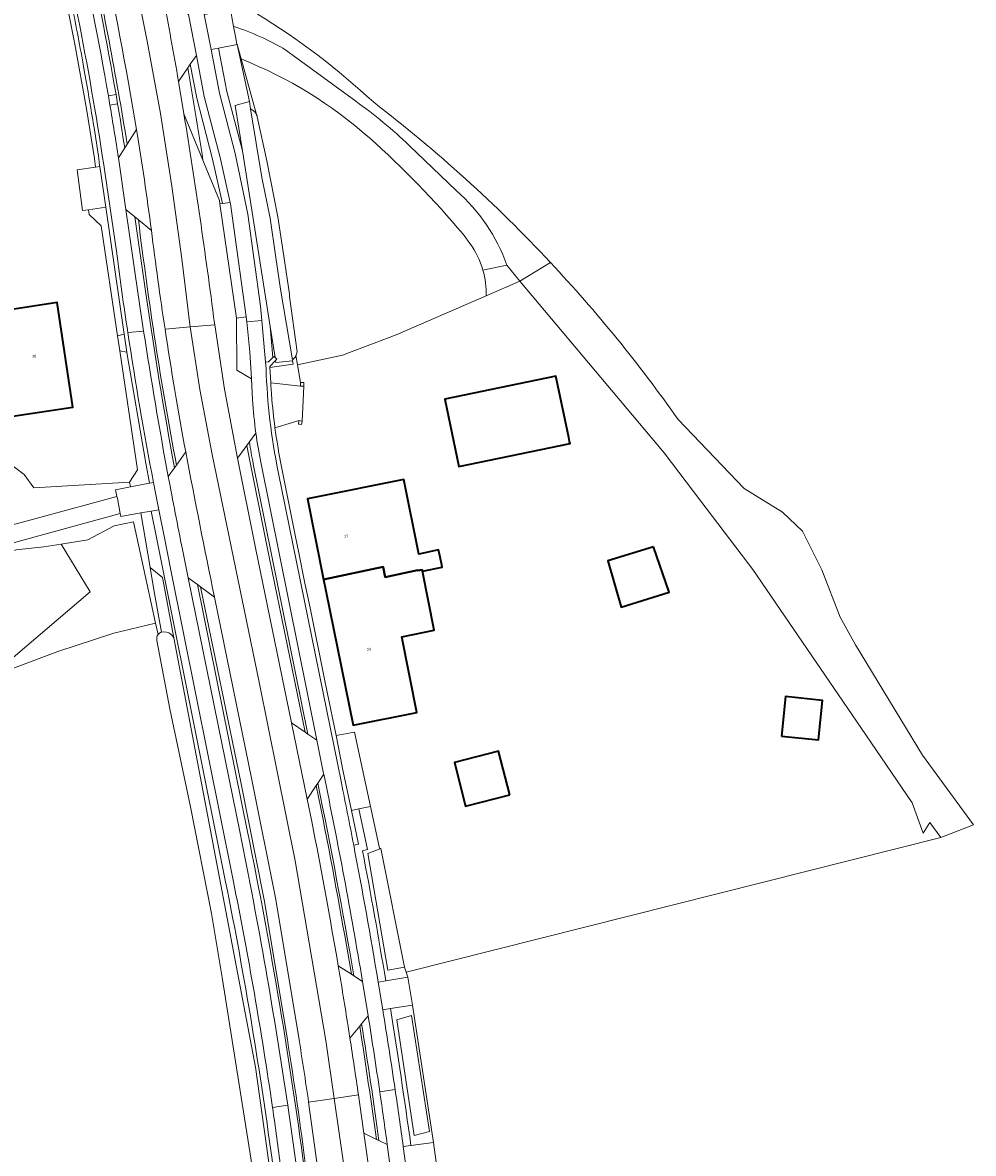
# Model space of a CAD drawing. Header units: metres. Extents: x 201541 to 204988, y 387833 to 394342.
# Tile 108 of 214: x 203821 to 203944, y 390535 to 390683. Entities that reach past the tile are written whole.
import ezdxf
from ezdxf.enums import TextEntityAlignment as Align

# ---------------------------------------------------------------- set-up
doc = ezdxf.new("R2010")
doc.units = ezdxf.units.M
for name, color, linetype, lineweight in [('B-WE-GR-BOUWLAND-GV', 80, 'Continuous', 13), ('B-WE-GR-GROENVOORZIENING-GV', 80, 'Continuous', 18), ('B-WE-GR-HOUTWAL-GV', 40, 'Continuous', 13), ('B-WE-IE-TERREINAFSCHEIDING_KUNSTMATIG_HEKWERK-G', 20, 'IE-TERREINAFSCHEIDING-KUNSTMATIG', 18), ('B-WE-IE-TERREINAFSCHEIDING_KUNSTMATIG_MUUR-G', 90, 'IE-TERREINAFSCHEIDING-KUNSTMATIG-DICHT', 18), ('B-WE-IE-TERREINAFSCHEIDING_KUNSTMATIG_MUUR-GV', 90, 'Continuous', 18), ('B-WE-OG-BEBOUWING-GV', 7, 'Continuous', 35), ('B-WE-OG-BEBOUWING-T18', 10, 'Continuous', 18), ('B-WE-OG-TERREIN_CULTUURSCHEIDING-GV', 7, 'Continuous', 18), ('B-WE-OG-TERREIN_ERF-GV', 7, 'Continuous', 18), ('B-WE-OG-WATER_GREPPEL-GV', 160, 'Continuous', 18), ('B-WE-OG-WATER_SLOOT-GV', 120, 'Continuous', 18), ('B-WE-OG-WEG-GV', 7, 'Continuous', 18), ('B-WE-VH-ONVERHARD-GV', 252, 'Continuous', 18), ('B-WE-VH-VERHARDING_ASFALT-GV', 252, 'Continuous', 18), ('B-WE-VH-VERHARDING_BETON-GV', 252, 'Continuous', 18), ('B-WE-VH-VERHARDING_BETONSTRAATSTEEN-GV', 252, 'Continuous', 18), ('B-WE-VH-VERHARDING_HALFVERHARDING-GV', 252, 'Continuous', 18), ('B-WE-VH-VERHARDING_HALFVERHARDING_GRIND-GV', 252, 'Continuous', 18), ('B-WE-VH-VERHARDING_OPEN-GV', 252, 'Continuous', 18), ('B-WE-VH-VERHARDING_TEGEL-GV', 252, 'Continuous', 18)]:
    doc.layers.add(name, color=color, linetype=linetype, lineweight=lineweight)
doc.styles.add('NLCS-ISO-M200-T18', font='NLCS-ISO.ttf', dxfattribs={"height": 0.36})
doc.linetypes.add('IE-TERREINAFSCHEIDING-KUNSTMATIG', pattern='A,4,[82,NLCS.SHX,S=0.75,R=90,X=0,Y=0],4,-2', length=10)
doc.linetypes.add('IE-TERREINAFSCHEIDING-KUNSTMATIG-DICHT', pattern='A,8,-1,[82,NLCS.SHX,S=0.75,R=90,X=0,Y=0],-1', length=10)

msp = doc.modelspace()

# ---------------------------------------------------------------- linework, layer by layer
at = {"layer": 'B-WE-GR-BOUWLAND-GV'}
for points in [[(203851.188, 390683.649, -0.0499533), (203866.31, 390672.156)], [(203866.31, 390672.156, -0.041216), (203889.318, 390651.315)], [(203889.318, 390651.315, -0.0349969), (203905.94, 390630.862)], [(203838.096, 390602.093, -0.2317881), (203838.241, 390602.871)]]:
    msp.add_lwpolyline(points, format="xyb", dxfattribs=at)
for points in [[(203905.94, 390630.862), (203914.549, 390621.904), (203919.508, 390618.784), (203922.141, 390616.337), (203924.662, 390611.294), (203927.05, 390605.115), (203929.014, 390601.55), (203937.761, 390587.176), (203944.378, 390578.092), (203940.159, 390576.437), (203870.548, 390558.915), (203870.767, 390558.281), (203871.068, 390556.461), (203871.365, 390554.64), (203874.078, 390536.738), (203874.565, 390533.226)], [(203838.241, 390602.871), (203837.919, 390604.35), (203832.462, 390603.057), (203825.182, 390600.681), (203814.299, 390596.573)], [(203856.469, 390488.578), (203853.541, 390508.939), (203850.377, 390534.424), (203846.577, 390558.226), (203845.186, 390566.554), (203842.451, 390580.455), (203839.791, 390593.205), (203838.096, 390602.093)]]:
    msp.add_lwpolyline(points, dxfattribs=at)
at = {"layer": 'B-WE-GR-GROENVOORZIENING-GV'}
for points in [[(203827.614, 390694.233, -0.0115365), (203831.769, 390672.995)], [(203832.77, 390673.168, 0.0111165), (203828.754, 390693.702)], [(203865.756, 390667.526, 0.0872339), (203849.044, 390677.8)], [(203831.973, 390671.801, -0.0036604), (203833.084, 390664.93)], [(203833.896, 390666.215, 0.0031362), (203832.977, 390671.974)], [(203877.948, 390654.976, 0.037265), (203865.756, 390667.526)], [(203878.836, 390653.766, 0.0314493), (203877.948, 390654.976)], [(203880.535, 390650.312, 0.0917856), (203878.836, 390653.766)], [(203880.963, 390646.948, 0.0773232), (203880.535, 390650.312)], [(203835.658, 390647.115, 0.0018887), (203836.363, 390642.376)], [(203840.38, 390624.567, -0.009673), (203836.648, 390647.258)], [(203836.363, 390642.376, 0.0080707), (203839.575, 390623.425)], [(203851.608, 390625.308, -0.0161148), (203850.971, 390629.101)], [(203850.126, 390627.949, 0.0119794), (203850.628, 390625.111)], [(203838.241, 390602.871, -0.1550218), (203838.684, 390603.19)], [(203859.029, 390583.528, -0.0089734), (203863.721, 390558.428)], [(203864.858, 390557.693, 0.009657), (203859.807, 390584.705)], [(203867.105, 390543.347, 0.0035899), (203865.591, 390553.219)], [(203864.744, 390552.185, -0.0054316), (203866.995, 390536.992)], [(203868.076, 390536.463, 0.0024615), (203867.105, 390543.347)]]:
    msp.add_lwpolyline(points, format="xyb", dxfattribs=at)
for points in [[(203850.284, 390671.297), (203850.357, 390671.266), (203850.487, 390671.194), (203850.609, 390671.11), (203850.723, 390671.014), (203850.826, 390670.908), (203850.918, 390670.792), (203850.999, 390670.667), (203851.046, 390670.574), (203849.044, 390677.8), (203848.517, 390679.702), (203850.126, 390672.243)], [(203847.613, 390659.119), (203846.311, 390664.987), (203844.259, 390672.919), (203843.232, 390678.274), (203842.437, 390677.112), (203843.283, 390672.699), (203845.339, 390664.753), (203846.62, 390658.976)]]:
    msp.add_lwpolyline(points, close=True, dxfattribs=at)
for points in [[(203849.044, 390677.8), (203851.046, 390670.574)], [(203831.769, 390672.995), (203832.77, 390673.168)], [(203832.977, 390671.974), (203831.973, 390671.801)], [(203851.046, 390670.574), (203851.066, 390670.535), (203851.121, 390670.397), (203851.156, 390670.274), (203852.413, 390664.544), (203853.844, 390657.266), (203854.608, 390652.129), (203855.357, 390647.169), (203855.369, 390646.886), (203856.339, 390639.682), (203856.267, 390639.394), (203856.216, 390639.253), (203856.184, 390639.186), (203856.374, 390637.97), (203862.269, 390639.231), (203869.222, 390641.875), (203880.963, 390646.948)], [(203833.084, 390664.93), (203833.896, 390666.215)], [(203836.648, 390647.258), (203835.203, 390657.26), (203834.056, 390658.204), (203835.658, 390647.115)], [(203850.971, 390629.101), (203850.126, 390627.949)], [(203850.628, 390625.111), (203857.736, 390589.907), (203858.919, 390589.098)], [(203858.919, 390589.098), (203851.608, 390625.308)], [(203839.575, 390623.425), (203840.38, 390624.567)], [(203838.684, 390603.19), (203837.695, 390608.705), (203837.209, 390611.594), (203836.013, 390618.696), (203833.4, 390618.256), (203833.326, 390618.633), (203799.28, 390609.289), (203780.016, 390603.766), (203744.159, 390594.689), (203728.326, 390590.69), (203728.441, 390590.115), (203727.936, 390589.992), (203731.975, 390589.163), (203732.413, 390588.284)], [(203732.413, 390588.284), (203736.425, 390589.291), (203745.683, 390591.614), (203759.678, 390595.126), (203773.799, 390598.395), (203778.139, 390599.399), (203778.631, 390600.77), (203779.452, 390602.996), (203788.425, 390605.41), (203788.493, 390604.406), (203819.786, 390613.907), (203823.372, 390614.281), (203825.617, 390614.636), (203829.102, 390615.188), (203832.511, 390617.031), (203835.041, 390617.548), (203836.782, 390609.563), (203837.919, 390604.35), (203838.241, 390602.871)], [(203837.919, 390604.35), (203836.782, 390609.563), (203835.041, 390617.548), (203832.511, 390617.031), (203829.102, 390615.188), (203825.617, 390614.636), (203829.411, 390608.448), (203819.377, 390599.863)], [(203814.299, 390596.573), (203825.182, 390600.681), (203832.462, 390603.057), (203837.919, 390604.35)], [(203859.807, 390584.705), (203859.029, 390583.528)], [(203863.721, 390558.428), (203864.858, 390557.693)], [(203865.591, 390553.219), (203864.744, 390552.185)], [(203866.995, 390536.992), (203868.076, 390536.463)]]:
    msp.add_lwpolyline(points, dxfattribs=at)
at = {"layer": 'B-WE-GR-HOUTWAL-GV'}
msp.add_lwpolyline([(203819.377, 390599.863), (203829.411, 390608.448), (203825.617, 390614.636), (203823.372, 390614.281), (203819.786, 390613.907), (203788.493, 390604.406), (203788.881, 390598.642)], dxfattribs=at)
at = {"layer": 'B-WE-IE-TERREINAFSCHEIDING_KUNSTMATIG_HEKWERK-G'}
for points in [[(203880.963, 390646.948), (203885.338, 390648.879)], [(203937.84, 390577.033), (203938.694, 390578.383)], [(203940.159, 390576.437), (203938.694, 390578.383)]]:
    msp.add_lwpolyline(points, dxfattribs=at)
at = {"layer": 'B-WE-IE-TERREINAFSCHEIDING_KUNSTMATIG_MUUR-G'}
for points in [[(203829.26, 390657.56), (203830.837, 390656.075), (203832.981, 390641.746)], [(203833.283, 390639.784), (203835.58, 390624.316), (203834.535, 390622.701)], [(203856.77, 390635.697), (203856.764, 390635.221)], [(203856.764, 390635.221), (203857.223, 390635.214)], [(203857.223, 390635.214), (203857.226, 390635.69), (203856.77, 390635.697)], [(203856.574, 390630.724), (203856.506, 390630.271), (203856.647, 390630.25)], [(203856.997, 390630.661), (203856.574, 390630.724)], [(203856.647, 390630.25), (203856.93, 390630.208), (203856.997, 390630.661)], [(203822.06, 390621.99), (203820.83, 390623.701), (203819.037, 390625.069), (203816.507, 390625.568), (203814.138, 390625.602), (203811.381, 390625.233), (203801.612, 390623.4)], [(203834.535, 390622.701), (203822.06, 390621.99)]]:
    msp.add_lwpolyline(points, dxfattribs=at)
at = {"layer": 'B-WE-IE-TERREINAFSCHEIDING_KUNSTMATIG_MUUR-GV'}
for points in [[(203856.764, 390635.221), (203857.223, 390635.214), (203857.226, 390635.69), (203856.77, 390635.697)], [(203856.997, 390630.661), (203856.574, 390630.724), (203856.506, 390630.271), (203856.647, 390630.25), (203856.93, 390630.208)]]:
    msp.add_lwpolyline(points, close=True, dxfattribs=at)
at = {"layer": 'B-WE-OG-BEBOUWING-GV'}
for points in [[(203804.253, 390644.394), (203805.586, 390635.45), (203812.036, 390636.377), (203811.724, 390638.544), (203816.673, 390639.256), (203817.221, 390635.445), (203818.696, 390635.657), (203819.322, 390631.304), (203819.335, 390631.306), (203827.163, 390632.487), (203825.106, 390646.086), (203815.815, 390644.65), (203815.97, 390643.594), (203811.013, 390642.834), (203810.646, 390645.381)], [(203890.091, 390636.105), (203890.01, 390636.496), (203875.568, 390633.505), (203877.385, 390624.736), (203891.875, 390627.737), (203891.819, 390628.009), (203891.71, 390628.518)], [(203858.552, 390620.711), (203857.69, 390620.538), (203859.771, 390610.057), (203867.54, 390611.67), (203867.817, 390610.338), (203872.001, 390611.237), (203872.011, 390611.189), (203872.618, 390611.315), (203872.659, 390611.109), (203875.235, 390611.65), (203875.171, 390611.956), (203874.801, 390613.712), (203874.765, 390613.884), (203872.209, 390613.347), (203870.253, 390623.065)], [(203902.74, 390614.28), (203896.79, 390612.458), (203898.54, 390606.439), (203904.78, 390608.37)], [(203859.771, 390610.057), (203860.067, 390608.565), (203863.623, 390591.057), (203871.944, 390592.731), (203869.962, 390602.574), (203874.205, 390603.428), (203872.659, 390611.109), (203872.618, 390611.315), (203872.011, 390611.189), (203872.001, 390611.237), (203867.817, 390610.338), (203867.54, 390611.67)], [(203919.394, 390589.65), (203924.227, 390589.168), (203924.738, 390594.304), (203919.906, 390594.786)], [(203884.03, 390581.99), (203882.58, 390587.69), (203876.84, 390586.23), (203878.25, 390580.52)]]:
    msp.add_lwpolyline(points, close=True, dxfattribs=at)
at = {"layer": 'B-WE-OG-TERREIN_CULTUURSCHEIDING-GV'}
for points in [[(203828.754, 390693.702, -0.0111165), (203832.77, 390673.168)], [(203834.222, 390666.73, 0.0126412), (203829.153, 390693.516)], [(203832.977, 390671.974, -0.0031362), (203833.896, 390666.215)], [(203843.084, 390670.904, -0.0018838), (203844.086, 390664.609)], [(203840.632, 390624.925, -0.0160311), (203835.683, 390656.865)], [(203836.648, 390647.258, 0.009673), (203840.38, 390624.567)], [(203850.628, 390625.111, -0.0119794), (203850.126, 390627.949)], [(203863.721, 390558.428, 0.0089734), (203859.029, 390583.528)], [(203859.72, 390578.81, -0.0073266), (203863.402, 390558.634)], [(203849.902, 390577.192, -0.0173916), (203857.478, 390531.842)], [(203864.866, 390574.707, -0.0056766), (203867.886, 390557.8)], [(203853.229, 390533.335, 0.0169786), (203847.038, 390570.685)], [(203868.483, 390554.173, -0.0059656), (203871.15, 390536.36)], [(203864.498, 390551.885, -0.0036459), (203866.668, 390537.151)], [(203866.995, 390536.992, 0.0054316), (203864.744, 390552.185)], [(203857.504, 390533.342, 0.0075503), (203855.075, 390550.156)]]:
    msp.add_lwpolyline(points, format="xyb", dxfattribs=at)
for points in [[(203850.126, 390672.243), (203848.517, 390679.702), (203846.116, 390679.223), (203847.193, 390673.571), (203849.221, 390665.848), (203848.289, 390671.761)], [(203853.466, 390638.928), (203852.831, 390642.955), (203853.19, 390638.916), (203853.331, 390639.057)], [(203871.243, 390553.278), (203873.568, 390538.161), (203871.586, 390537.665), (203869.326, 390552.7)]]:
    msp.add_lwpolyline(points, close=True, dxfattribs=at)
for points in [[(203844.086, 390664.609), (203846.23, 390659.383), (203846.295, 390658.929), (203846.62, 390658.976), (203845.339, 390664.753), (203843.283, 390672.699), (203842.437, 390677.112), (203842.128, 390676.661)], [(203842.128, 390676.661), (203843.084, 390670.904)], [(203832.77, 390673.168), (203832.977, 390671.974)], [(203833.896, 390666.215), (203834.222, 390666.73)], [(203835.683, 390656.865), (203835.203, 390657.26), (203836.648, 390647.258)], [(203850.126, 390627.949), (203849.793, 390627.496), (203850.05, 390626.139), (203852.411, 390614.441), (203857.396, 390590.139), (203857.736, 390589.907)], [(203840.38, 390624.567), (203840.632, 390624.925)], [(203857.736, 390589.907), (203850.628, 390625.111)], [(203847.038, 390570.685), (203839.138, 390610.073), (203838.041, 390615.494), (203837.349, 390618.921), (203836.013, 390618.696), (203837.209, 390611.594)], [(203837.209, 390611.594), (203838.809, 390610.315), (203840.3, 390602.463), (203842.21, 390592.401), (203850.935, 390546.565), (203860.05, 390481.372), (203865.009, 390462.214), (203862.722, 390461.651), (203862.753, 390460.952), (203862.787, 390460.168), (203862.891, 390460.186), (203865.261, 390460.607)], [(203855.075, 390550.156), (203852.05, 390568.337), (203848.997, 390583.645), (203843.785, 390609.075), (203843.365, 390609.385), (203849.902, 390577.192)], [(203859.029, 390583.528), (203858.818, 390583.21)], [(203858.818, 390583.21), (203859.72, 390578.81)], [(203866.864, 390576.056), (203865.906, 390580.49), (203864.387, 390580.162), (203865.486, 390574.867), (203864.866, 390574.707)], [(203867.886, 390557.8), (203870.767, 390558.281), (203870.548, 390558.915), (203870.329, 390559.548), (203868.156, 390559.155), (203865.556, 390574.363), (203867.24, 390575.008), (203867.078, 390575.041), (203866.864, 390576.056)], [(203863.402, 390558.634), (203863.721, 390558.428)], [(203871.15, 390536.36), (203874.078, 390536.738), (203871.365, 390554.64), (203868.483, 390554.173)], [(203864.744, 390552.185), (203864.498, 390551.885)], [(203866.668, 390537.151), (203866.995, 390536.992)]]:
    msp.add_lwpolyline(points, dxfattribs=at)
at = {"layer": 'B-WE-OG-TERREIN_ERF-GV'}
msp.add_lwpolyline([(203778.104, 390617.03), (203779.092, 390621.285), (203801.612, 390623.4), (203811.381, 390625.233), (203814.138, 390625.602), (203816.507, 390625.568), (203819.037, 390625.069), (203820.83, 390623.701), (203822.06, 390621.99), (203834.535, 390622.701), (203835.58, 390624.316), (203833.283, 390639.784), (203832.981, 390641.746), (203830.837, 390656.075), (203829.26, 390657.56), (203829.175, 390658.176), (203828.422, 390658.066), (203827.709, 390663.352), (203830.077, 390663.717), (203829.97, 390664.825), (203828.929, 390671.314), (203827.424, 390679.719), (203825.774, 390688.098)], dxfattribs=at)
for points in [[(203938.694, 390578.383), (203937.84, 390577.033), (203936.394, 390580.941), (203930.389, 390589.826), (203915.658, 390611.333), (203908.89, 390620.244), (203904.104, 390626.546), (203885.338, 390648.879), (203880.963, 390646.948), (203869.222, 390641.875), (203862.269, 390639.231), (203856.374, 390637.97), (203856.77, 390635.697), (203857.226, 390635.69), (203857.223, 390635.214), (203856.997, 390630.661), (203856.93, 390630.208), (203856.647, 390630.25), (203856.506, 390630.271), (203856.574, 390630.724), (203855.741, 390630.495), (203853.46, 390629.772), (203853.58, 390628.932), (203853.662, 390628.357), (203853.681, 390628.226), (203853.907, 390626.839), (203853.934, 390626.684), (203854.051, 390626.056), (203854.219, 390625.149), (203854.535, 390623.619), (203856.128, 390615.609), (203856.51, 390613.736), (203857.362, 390609.538), (203858.021, 390606.333), (203859.882, 390597.298), (203860.276, 390595.384), (203861.411, 390589.719), (203863.82, 390590.145), (203864.693, 390586.106), (203865.906, 390580.49), (203866.864, 390576.056), (203867.078, 390575.041), (203867.24, 390575.008), (203870.329, 390559.548), (203870.548, 390558.915), (203940.159, 390576.437)], [(203805.586, 390635.45), (203804.253, 390644.394), (203810.646, 390645.381), (203811.013, 390642.834), (203815.97, 390643.594), (203815.815, 390644.65), (203825.106, 390646.086), (203827.163, 390632.487), (203819.335, 390631.306), (203819.322, 390631.304), (203818.696, 390635.657), (203817.221, 390635.445), (203816.673, 390639.256), (203811.724, 390638.544), (203812.036, 390636.377)], [(203875.568, 390633.505), (203890.01, 390636.496), (203890.091, 390636.105), (203891.71, 390628.518), (203891.819, 390628.009), (203891.875, 390627.737), (203877.385, 390624.736)], [(203857.69, 390620.538), (203858.552, 390620.711), (203870.253, 390623.065), (203872.209, 390613.347), (203874.765, 390613.884), (203874.801, 390613.712), (203875.171, 390611.956), (203875.235, 390611.65), (203872.659, 390611.109), (203874.205, 390603.428), (203869.962, 390602.574), (203871.944, 390592.731), (203863.623, 390591.057), (203860.067, 390608.565), (203859.771, 390610.057)], [(203904.78, 390608.37), (203898.54, 390606.439), (203896.79, 390612.458), (203902.74, 390614.28)], [(203919.394, 390589.65), (203919.906, 390594.786), (203924.738, 390594.304), (203924.227, 390589.168)], [(203884.03, 390581.99), (203878.25, 390580.52), (203876.84, 390586.23), (203882.58, 390587.69)]]:
    msp.add_lwpolyline(points, close=True, dxfattribs=at)
at = {"layer": 'B-WE-OG-WATER_GREPPEL-GV'}
for points in [[(203855.732, 390638.635), (203854.198, 390647.833), (203853.572, 390651.974), (203852.813, 390657.088), (203851.771, 390662.379), (203850.284, 390671.297), (203850.126, 390672.243), (203848.289, 390671.761), (203849.221, 390665.848), (203852.831, 390642.955), (203853.466, 390638.928), (203853.692, 390638.711), (203853.527, 390638.539), (203853.564, 390638.302), (203855.757, 390638.484)], [(203865.556, 390574.363), (203868.156, 390559.155), (203870.329, 390559.548), (203867.24, 390575.008)], [(203873.568, 390538.161), (203871.243, 390553.278), (203869.326, 390552.7), (203871.586, 390537.665)]]:
    msp.add_lwpolyline(points, close=True, dxfattribs=at)
for points in [[(203838.241, 390602.871, 0.2317881), (203838.096, 390602.093)], [(203838.684, 390603.19, 0.1550218), (203838.241, 390602.871)]]:
    msp.add_lwpolyline(points, format="xyb", dxfattribs=at)
for points in [[(203862.722, 390461.651), (203865.009, 390462.214), (203860.05, 390481.372), (203850.935, 390546.565), (203842.21, 390592.401), (203840.3, 390602.463), (203840.139, 390602.703), (203839.906, 390602.925), (203839.63, 390603.092), (203839.325, 390603.194), (203839.004, 390603.227), (203838.684, 390603.19)], [(203838.096, 390602.093), (203839.791, 390593.205), (203842.451, 390580.455), (203845.186, 390566.554), (203846.577, 390558.226), (203850.377, 390534.424), (203853.541, 390508.939), (203856.469, 390488.578)]]:
    msp.add_lwpolyline(points, dxfattribs=at)
at = {"layer": 'B-WE-OG-WATER_SLOOT-GV'}
msp.add_lwpolyline([(203856.184, 390639.186), (203856.216, 390639.253), (203856.267, 390639.394), (203856.339, 390639.682), (203855.369, 390646.886), (203855.357, 390647.169), (203854.608, 390652.129), (203853.844, 390657.266), (203852.413, 390664.544), (203851.156, 390670.274), (203851.121, 390670.397), (203851.066, 390670.535), (203851.046, 390670.574), (203850.999, 390670.667), (203850.918, 390670.792), (203850.826, 390670.908), (203850.723, 390671.014), (203850.609, 390671.11), (203850.487, 390671.194), (203850.357, 390671.266), (203850.284, 390671.297), (203851.771, 390662.379), (203852.813, 390657.088), (203853.572, 390651.974), (203854.198, 390647.833), (203855.732, 390638.635), (203855.771, 390638.663), (203855.883, 390638.762), (203855.984, 390638.872), (203856.074, 390638.991), (203856.152, 390639.118)], close=True, dxfattribs=at)
at = {"layer": 'B-WE-OG-WEG-GV'}
for points in [[(203847.586, 390685.739), (203847.66, 390684.226), (203847.697, 390684.033), (203847.845, 390683.248), (203848.074, 390682.036)], [(203854.895, 390678.956), (203863.971, 390672.288)], [(203870.929, 390666.547), (203877.067, 390660.673)], [(203883.656, 390650.936), (203885.338, 390648.879), (203889.318, 390651.315)]]:
    msp.add_lwpolyline(points, dxfattribs=at)
for points in [[(203866.31, 390672.156, 0.0499533), (203851.188, 390683.649)], [(203848.074, 390682.036, -0.056385), (203854.895, 390678.956)], [(203863.971, 390672.288, -0.0367913), (203870.929, 390666.547)], [(203889.318, 390651.315, 0.041216), (203866.31, 390672.156)], [(203877.067, 390660.673, -0.1282643), (203883.656, 390650.936)]]:
    msp.add_lwpolyline(points, format="xyb", dxfattribs=at)
at = {"layer": 'B-WE-VH-ONVERHARD-GV'}
for points in [[(203825.364, 390692.783), (203825.187, 390693.591), (203825.016, 390694.362), (203824.45, 390694.225), (203825.125, 390691.164), (203825.774, 390688.098), (203827.424, 390679.719), (203828.929, 390671.314)], [(203848.074, 390682.036), (203848.327, 390680.706), (203848.516, 390679.709)], [(203848.516, 390679.709), (203848.517, 390679.702), (203849.044, 390677.8)], [(203863.971, 390672.288), (203854.895, 390678.956)], [(203828.63, 390676.32), (203828.485, 390677.138)], [(203843.084, 390670.904), (203842.128, 390676.661), (203840.904, 390674.874)], [(203840.904, 390674.874), (203841.604, 390670.658), (203844.086, 390664.609)], [(203828.929, 390671.314), (203829.97, 390664.825), (203830.077, 390663.717), (203830.656, 390663.807), (203830.636, 390663.945)], [(203834.222, 390666.73), (203835.428, 390668.638)], [(203877.067, 390660.673), (203870.929, 390666.547)], [(203837.366, 390655.479), (203835.683, 390656.865)], [(203889.318, 390651.315), (203885.338, 390648.879), (203904.104, 390626.546), (203908.89, 390620.244), (203915.658, 390611.333), (203930.389, 390589.826), (203936.394, 390580.941), (203937.84, 390577.033)], [(203880.535, 390650.312), (203883.656, 390650.936)], [(203937.84, 390577.033), (203938.694, 390578.383), (203940.159, 390576.437), (203944.378, 390578.092), (203937.761, 390587.176), (203929.014, 390601.55), (203927.05, 390605.115), (203924.662, 390611.294), (203922.141, 390616.337), (203919.508, 390618.784), (203914.549, 390621.904), (203905.94, 390630.862)], [(203840.632, 390624.925), (203841.839, 390626.636)], [(203834.535, 390622.701), (203822.06, 390621.99), (203820.83, 390623.701), (203819.037, 390625.069), (203816.507, 390625.568), (203814.138, 390625.602), (203811.381, 390625.233), (203801.612, 390623.4), (203779.092, 390621.285), (203778.104, 390617.03), (203807.599, 390621.181)], [(203729.432, 390613.753), (203734.127, 390594.307), (203744.028, 390596.869), (203779.3, 390606.491), (203798.948, 390611.675), (203822.68, 390618.077), (203832.893, 390620.833), (203832.719, 390621.717), (203834.654, 390622.094), (203834.535, 390622.701)], [(203837.117, 390622.573), (203834.654, 390622.094), (203832.719, 390621.717), (203832.893, 390620.833), (203832.94, 390620.592), (203833.326, 390618.633), (203833.4, 390618.256), (203836.013, 390618.696), (203837.349, 390618.921), (203838.336, 390619.087)], [(203837.642, 390622.655), (203837.117, 390622.573)], [(203848.018, 390570.882), (203839.921, 390611.252), (203839.021, 390615.693), (203838.336, 390619.087), (203837.349, 390618.921), (203838.041, 390615.494), (203839.138, 390610.073), (203847.038, 390570.685)], [(203849.902, 390577.192), (203843.365, 390609.385), (203842.165, 390610.271), (203848.922, 390576.993)], [(203856.556, 390550.393), (203853.526, 390568.607), (203850.467, 390583.942), (203845.589, 390607.743), (203843.785, 390609.075), (203848.997, 390583.645), (203852.05, 390568.337), (203855.075, 390550.156)], [(203859.72, 390578.81), (203858.818, 390583.21), (203857.649, 390581.442)], [(203857.649, 390581.442), (203858.248, 390578.519)], [(203864.866, 390574.707), (203865.486, 390574.867), (203864.387, 390580.162), (203863.409, 390579.951), (203864.313, 390575.597), (203863.708, 390575.441)], [(203861.695, 390559.738), (203863.402, 390558.634)], [(203866.9, 390557.635), (203867.886, 390557.8)], [(203868.483, 390554.173), (203867.496, 390554.013)], [(203864.498, 390551.885), (203863.643, 390550.843), (203863.22, 390550.327)], [(203864.054, 390479.022), (203865.422, 390474.128), (203865.551, 390474.141), (203867.044, 390474.297), (203865.383, 390486.495), (203863.412, 390500.865), (203861.266, 390516.743), (203858.99, 390533.543), (203857.836, 390541.982)], [(203865.042, 390537.947), (203866.668, 390537.151)], [(203870.158, 390536.232), (203871.15, 390536.36)]]:
    msp.add_lwpolyline(points, dxfattribs=at)
for points in [[(203829.153, 390693.516, -0.0126412), (203834.222, 390666.73)], [(203835.428, 390668.638, 0.0113367), (203830.857, 390692.722)], [(203828.485, 390677.138, 0.0053225), (203826.946, 390685.21)], [(203854.895, 390678.956, 0.056385), (203848.074, 390682.036)], [(203849.044, 390677.8, -0.0872339), (203865.756, 390667.526)], [(203829.581, 390670.759, 0.0091793), (203828.63, 390676.32)], [(203870.929, 390666.547, 0.0367913), (203863.971, 390672.288)], [(203830.636, 390663.945, 0.0136395), (203829.581, 390670.759)], [(203844.086, 390664.609, 0.0018838), (203843.084, 390670.904)], [(203865.756, 390667.526, -0.037265), (203877.948, 390654.976)], [(203883.656, 390650.936, 0.1282643), (203877.067, 390660.673)], [(203835.683, 390656.865, 0.0160311), (203840.632, 390624.925)], [(203839.148, 390642.624, -0.0065276), (203837.366, 390655.479)], [(203877.948, 390654.976, -0.0314493), (203878.836, 390653.766)], [(203878.836, 390653.766, -0.0917856), (203880.535, 390650.312)], [(203905.94, 390630.862, 0.0349969), (203889.318, 390651.315)], [(203841.839, 390626.636, -0.0081717), (203839.148, 390642.624)], [(203838.336, 390619.087, -0.0017254), (203837.642, 390622.655)], [(203858.248, 390578.519, -0.0068623), (203861.695, 390559.738)], [(203863.402, 390558.634, 0.0073266), (203859.72, 390578.81)], [(203848.922, 390576.993, -0.0136098), (203855.113, 390541.581)], [(203857.478, 390531.842, 0.0173916), (203849.902, 390577.192)], [(203863.708, 390575.441, -0.0059628), (203866.9, 390557.635)], [(203867.886, 390557.8, 0.0056766), (203864.866, 390574.707)], [(203847.038, 390570.685, -0.0169786), (203853.229, 390533.335)], [(203853.139, 390541.291, 0.0134238), (203848.018, 390570.882)], [(203871.15, 390536.36, 0.0059656), (203868.483, 390554.173)], [(203867.496, 390554.013, -0.0036073), (203869.101, 390543.641)], [(203866.668, 390537.151, 0.0036459), (203864.498, 390551.885)], [(203855.075, 390550.156, -0.0075503), (203857.504, 390533.342)], [(203857.836, 390541.982, 0.0038068), (203856.556, 390550.393)], [(203863.22, 390550.327, -0.0019044), (203864.326, 390542.938)], [(203864.326, 390542.938, -0.0012061), (203865.042, 390537.947)], [(203869.101, 390543.641, -0.0025699), (203870.158, 390536.232)], [(203854.221, 390533.465, 0.0035801), (203853.139, 390541.291)], [(203855.113, 390541.581, -0.0038464), (203856.487, 390531.712)]]:
    msp.add_lwpolyline(points, format="xyb", dxfattribs=at)
for points in [[(203845.135, 390679.027), (203846.217, 390673.35), (203848.278, 390665.503), (203849.909, 390657.614), (203851.59, 390645.621), (203851.757, 390643.745), (203852.239, 390638.324), (203852.633, 390638.356), (203853.19, 390638.916), (203852.831, 390642.955), (203849.221, 390665.848), (203847.193, 390673.571), (203846.116, 390679.223)], [(203831.431, 390658.506), (203829.175, 390658.176), (203829.26, 390657.56), (203830.837, 390656.075), (203832.981, 390641.746), (203833.839, 390641.956)], [(203834.654, 390622.094), (203837.117, 390622.573), (203836.668, 390625.173), (203834.183, 390639.597), (203834.18, 390639.615), (203833.283, 390639.784), (203835.58, 390624.316), (203834.535, 390622.701)], [(203855.757, 390638.484), (203853.564, 390638.302), (203853.527, 390638.539), (203852.799, 390637.78), (203852.806, 390637.644), (203855.828, 390638.054)], [(203848.58, 390625.842), (203850.941, 390614.142), (203855.615, 390591.356), (203857.396, 390590.139), (203852.411, 390614.441), (203850.05, 390626.139), (203849.793, 390627.496)], [(203822.68, 390618.077), (203798.948, 390611.675), (203779.3, 390606.491), (203744.028, 390596.869), (203734.127, 390594.307), (203727.923, 390592.701), (203728.326, 390590.69), (203744.159, 390594.689), (203780.016, 390603.766), (203799.28, 390609.289), (203833.326, 390618.633), (203832.94, 390620.592), (203832.893, 390620.833)], [(203838.809, 390610.315), (203837.209, 390611.594), (203837.695, 390608.705), (203838.684, 390603.19), (203839.004, 390603.227), (203839.325, 390603.194), (203839.63, 390603.092), (203839.906, 390602.925), (203840.139, 390602.703), (203840.3, 390602.463)]]:
    msp.add_lwpolyline(points, close=True, dxfattribs=at)
at = {"layer": 'B-WE-VH-VERHARDING_ASFALT-GV'}
for points in [[(203839.148, 390642.624), (203842.435, 390642.916), (203842.384, 390643.247), (203841.34, 390651.776), (203840.051, 390661.262), (203838.546, 390670.716), (203836.826, 390680.134), (203833.337, 390697.456), (203829.176, 390714.629), (203825.316, 390728.019), (203822.282, 390727.145), (203822.374, 390726.845), (203823.294, 390723.857), (203824.478, 390719.456), (203825.05, 390717.038)], [(203828.351, 390728.894), (203825.316, 390728.019), (203829.176, 390714.629), (203833.337, 390697.456), (203836.826, 390680.134), (203838.546, 390670.716), (203840.051, 390661.262), (203841.34, 390651.776), (203842.384, 390643.247), (203842.435, 390642.916), (203845.61, 390643.198), (203845.579, 390643.405)], [(203841.604, 390670.658), (203840.904, 390674.874)], [(203842.435, 390642.916), (203839.148, 390642.624)], [(203858.248, 390578.519), (203857.649, 390581.442), (203855.615, 390591.356), (203850.941, 390614.142), (203848.58, 390625.842), (203846.876, 390634.831), (203845.61, 390643.198), (203842.435, 390642.916), (203843.696, 390634.756), (203845.275, 390626.311), (203851.41, 390596.679), (203856.081, 390573.413), (203860.095, 390550.026), (203861.173, 390542.473), (203864.326, 390542.938)], [(203857.836, 390541.982), (203861.173, 390542.473), (203860.095, 390550.026), (203856.081, 390573.413), (203851.41, 390596.679), (203845.275, 390626.311), (203843.696, 390634.756), (203842.435, 390642.916)], [(203845.589, 390607.743), (203850.467, 390583.942), (203853.526, 390568.607), (203856.556, 390550.393)], [(203863.22, 390550.327), (203862.984, 390551.855)], [(203871.615, 390443.181), (203874.715, 390443.652), (203874.676, 390443.889), (203869.583, 390480.119), (203863.448, 390526.534), (203861.173, 390542.473), (203857.836, 390541.982), (203858.99, 390533.543), (203861.266, 390516.743), (203863.412, 390500.865), (203865.383, 390486.495), (203867.044, 390474.297), (203868.473, 390464.494), (203869.884, 390454.814)], [(203864.326, 390542.938), (203861.173, 390542.473), (203863.448, 390526.534), (203869.583, 390480.119), (203874.676, 390443.889), (203874.715, 390443.652)]]:
    msp.add_lwpolyline(points, dxfattribs=at)
for points in [[(203830.857, 390692.722, -0.0113367), (203835.428, 390668.638)], [(203840.904, 390674.874, 0.0058855), (203838.875, 390685.92)], [(203845.579, 390643.405, 0.0084725), (203841.604, 390670.658)], [(203835.428, 390668.638, -0.0094313), (203837.366, 390655.479)], [(203837.366, 390655.479, 0.0065276), (203839.148, 390642.624)], [(203839.148, 390642.624, 0.0081717), (203841.839, 390626.636)], [(203841.839, 390626.636, 0.0035942), (203845.589, 390607.743)], [(203861.695, 390559.738, 0.0068623), (203858.248, 390578.519)], [(203862.984, 390551.855, 0.0026552), (203861.695, 390559.738)], [(203856.556, 390550.393, -0.0038068), (203857.836, 390541.982)], [(203864.326, 390542.938, 0.0019044), (203863.22, 390550.327)], [(203865.042, 390537.947, 0.0012061), (203864.326, 390542.938)], [(203866.996, 390523.3, 0.0036849), (203865.042, 390537.947)]]:
    msp.add_lwpolyline(points, format="xyb", dxfattribs=at)
at = {"layer": 'B-WE-VH-VERHARDING_BETON-GV'}
for points in [[(203833.066, 390730.253), (203831.162, 390729.704), (203832.71, 390724.112), (203834.787, 390716.218), (203838.596, 390700.524), (203841.227, 390688.723), (203842.208, 390683.611), (203843.232, 390678.274), (203844.259, 390672.919), (203846.311, 390664.987), (203847.613, 390659.119), (203847.654, 390658.933), (203849.718, 390644.24), (203849.786, 390643.57)], [(203849.786, 390643.57), (203851.757, 390643.745), (203851.59, 390645.621), (203849.909, 390657.614), (203848.278, 390665.503), (203846.217, 390673.35), (203845.135, 390679.027), (203844.258, 390683.576)], [(203831.973, 390671.801), (203831.769, 390672.995)], [(203835.658, 390647.115), (203834.056, 390658.204), (203833.084, 390664.93)], [(203831.352, 390662.824), (203832.81, 390652.783)], [(203834.301, 390642.193), (203836.363, 390642.376)], [(203836.363, 390642.376), (203834.301, 390642.193)], [(203852.297, 390637.511), (203852.239, 390638.324), (203851.757, 390643.745), (203849.786, 390643.57)], [(203849.786, 390643.57), (203850.179, 390639.674), (203850.389, 390636.142), (203850.551, 390633.435)], [(203851.608, 390625.308), (203858.919, 390589.098), (203859.795, 390584.762), (203859.807, 390584.705)], [(203862.103, 390583.57), (203853.875, 390624.073)], [(203838.336, 390619.087), (203839.021, 390615.693), (203839.921, 390611.252), (203848.018, 390570.882)], [(203848.922, 390576.993), (203842.165, 390610.271), (203841.419, 390613.947)], [(203864.858, 390557.693), (203865.591, 390553.219)], [(203867.496, 390554.013), (203866.9, 390557.635)], [(203867.105, 390543.347), (203869.101, 390543.641)], [(203869.101, 390543.641), (203867.105, 390543.347)], [(203855.113, 390541.581), (203853.139, 390541.291)], [(203853.139, 390541.291), (203855.113, 390541.581)], [(203868.076, 390536.463), (203868.291, 390534.871), (203869.431, 390526.334), (203875.409, 390481.415)], [(203877.43, 390481.569), (203871.386, 390527.064), (203870.158, 390536.232)]]:
    msp.add_lwpolyline(points, dxfattribs=at)
for points in [[(203823.946, 390701.275, -0.0207503), (203831.352, 390662.824)], [(203831.769, 390672.995, 0.0115365), (203827.614, 390694.233)], [(203833.084, 390664.93, 0.0036604), (203831.973, 390671.801)], [(203832.81, 390652.783, 0.0051969), (203834.301, 390642.193)], [(203836.363, 390642.376, -0.0018887), (203835.658, 390647.115)], [(203839.575, 390623.425, -0.0080707), (203836.363, 390642.376)], [(203834.301, 390642.193, 0.0095659), (203837.642, 390622.655)], [(203853.875, 390624.073, -0.0415281), (203852.297, 390637.511)], [(203850.551, 390633.435, 0.0184642), (203850.971, 390629.101)], [(203850.971, 390629.101, 0.0161148), (203851.608, 390625.308)], [(203841.419, 390613.947, -0.0042246), (203839.575, 390623.425)], [(203837.642, 390622.655, 0.0017254), (203838.336, 390619.087)], [(203859.807, 390584.705, -0.009657), (203864.858, 390557.693)], [(203863.708, 390575.441, 0.0026033), (203862.103, 390583.57)], [(203855.113, 390541.581, 0.0136098), (203848.922, 390576.993)], [(203866.9, 390557.635, 0.0059628), (203863.708, 390575.441)], [(203848.018, 390570.882, -0.0134238), (203853.139, 390541.291)], [(203865.591, 390553.219, -0.0035899), (203867.105, 390543.347)], [(203869.101, 390543.641, 0.0036073), (203867.496, 390554.013)], [(203867.105, 390543.347, -0.0024615), (203868.076, 390536.463)], [(203870.158, 390536.232, 0.0025699), (203869.101, 390543.641)], [(203853.139, 390541.291, -0.0035801), (203854.221, 390533.465)], [(203856.487, 390531.712, 0.0038464), (203855.113, 390541.581)]]:
    msp.add_lwpolyline(points, format="xyb", dxfattribs=at)
at = {"layer": 'B-WE-VH-VERHARDING_BETONSTRAATSTEEN-GV'}
for points in [[(203831.352, 390662.824, 0.0207503), (203823.946, 390701.275)], [(203826.946, 390685.21, -0.0053225), (203828.485, 390677.138)], [(203838.875, 390685.92, -0.0058855), (203840.904, 390674.874)], [(203828.63, 390676.32, -0.0091793), (203829.581, 390670.759)], [(203829.581, 390670.759, -0.0136395), (203830.636, 390663.945)], [(203841.604, 390670.658, -0.0084725), (203845.579, 390643.405)], [(203837.366, 390655.479, 0.0094313), (203835.428, 390668.638)], [(203834.301, 390642.193, -0.0051969), (203832.81, 390652.783)], [(203880.535, 390650.312, -0.0773232), (203880.963, 390646.948)], [(203837.642, 390622.655, -0.0095659), (203834.301, 390642.193)], [(203852.297, 390637.511, 0.0415281), (203853.875, 390624.073)], [(203850.971, 390629.101, -0.0184642), (203850.551, 390633.435)], [(203845.589, 390607.743, -0.0035942), (203841.839, 390626.636)], [(203839.575, 390623.425, 0.0042246), (203841.419, 390613.947)], [(203862.103, 390583.57, -0.0026033), (203863.708, 390575.441)], [(203861.695, 390559.738, -0.0026552), (203862.984, 390551.855)], [(203865.042, 390537.947, -0.0036849), (203866.996, 390523.3)]]:
    msp.add_lwpolyline(points, format="xyb", dxfattribs=at)
for points in [[(203843.232, 390678.274), (203842.208, 390683.611), (203841.034, 390684.425), (203840.641, 390684.697), (203838.875, 390685.92)], [(203840.904, 390674.874), (203842.128, 390676.661), (203842.437, 390677.112), (203843.232, 390678.274)], [(203828.485, 390677.138), (203828.63, 390676.32)], [(203850.551, 390633.435), (203850.389, 390636.142), (203848.484, 390637.307), (203848.432, 390644.051), (203846.295, 390658.929), (203846.23, 390659.383), (203844.086, 390664.609), (203841.604, 390670.658)], [(203835.428, 390668.638), (203834.222, 390666.73), (203833.896, 390666.215), (203833.084, 390664.93), (203834.056, 390658.204), (203835.203, 390657.26), (203835.683, 390656.865), (203837.366, 390655.479)], [(203830.636, 390663.945), (203830.656, 390663.807), (203831.431, 390658.506), (203833.839, 390641.956), (203834.137, 390639.915), (203834.18, 390639.615), (203834.183, 390639.597), (203836.668, 390625.173), (203837.117, 390622.573), (203837.642, 390622.655)], [(203832.81, 390652.783), (203831.352, 390662.824)], [(203885.338, 390648.879), (203883.656, 390650.936), (203880.535, 390650.312)], [(203880.963, 390646.948), (203885.338, 390648.879)], [(203845.579, 390643.405), (203845.61, 390643.198)], [(203845.61, 390643.198), (203846.876, 390634.831), (203848.58, 390625.842), (203849.793, 390627.496), (203850.126, 390627.949), (203850.971, 390629.101)], [(203852.806, 390637.644), (203852.799, 390637.78), (203853.527, 390638.539), (203853.692, 390638.711), (203853.466, 390638.928), (203853.331, 390639.057), (203853.19, 390638.916), (203852.633, 390638.356), (203852.239, 390638.324), (203852.297, 390637.511)], [(203863.708, 390575.441), (203864.313, 390575.597), (203863.409, 390579.951), (203862.228, 390585.643), (203862.222, 390585.673), (203861.411, 390589.719), (203860.276, 390595.384), (203859.882, 390597.298), (203858.021, 390606.333), (203857.362, 390609.538), (203856.51, 390613.736), (203856.128, 390615.609), (203854.535, 390623.619), (203854.219, 390625.149), (203854.051, 390626.056), (203853.934, 390626.684), (203853.907, 390626.839), (203853.681, 390628.226), (203853.662, 390628.357), (203853.58, 390628.932), (203853.46, 390629.772), (203853.437, 390629.963), (203853.346, 390630.709), (203853.281, 390631.239), (203853.27, 390631.343), (203853.173, 390632.297), (203853.131, 390632.709), (203853.115, 390632.882), (203853.009, 390634.181), (203853.004, 390634.261), (203852.94, 390635.283), (203852.917, 390635.656), (203852.915, 390635.691), (203852.806, 390637.644)], [(203841.839, 390626.636), (203840.632, 390624.925), (203840.38, 390624.567), (203839.575, 390623.425)], [(203853.875, 390624.073), (203862.103, 390583.57)], [(203841.419, 390613.947), (203842.165, 390610.271), (203843.365, 390609.385), (203843.785, 390609.075), (203845.589, 390607.743)], [(203862.984, 390551.855), (203863.22, 390550.327), (203863.643, 390550.843), (203864.498, 390551.885), (203864.744, 390552.185), (203865.591, 390553.219), (203864.858, 390557.693), (203863.721, 390558.428), (203863.402, 390558.634), (203861.695, 390559.738)], [(203866.996, 390523.3), (203868.297, 390524.921), (203868.566, 390525.256), (203869.431, 390526.334), (203868.291, 390534.871), (203868.076, 390536.463), (203866.995, 390536.992), (203866.668, 390537.151), (203865.042, 390537.947)]]:
    msp.add_lwpolyline(points, dxfattribs=at)
for points in [[(203847.697, 390684.033), (203847.66, 390684.226), (203845.24, 390683.764), (203844.258, 390683.576), (203845.135, 390679.027), (203846.116, 390679.223), (203848.517, 390679.702), (203848.516, 390679.709), (203848.327, 390680.706), (203848.074, 390682.036), (203847.845, 390683.248)], [(203831.769, 390672.995), (203831.973, 390671.801), (203832.977, 390671.974), (203832.77, 390673.168)], [(203850.389, 390636.142), (203850.179, 390639.674), (203849.786, 390643.57), (203849.718, 390644.24), (203848.432, 390644.051), (203848.484, 390637.307)], [(203855.615, 390591.356), (203857.649, 390581.442), (203858.818, 390583.21), (203859.029, 390583.528), (203859.807, 390584.705), (203859.795, 390584.762), (203858.919, 390589.098), (203857.736, 390589.907), (203857.396, 390590.139)], [(203866.9, 390557.635), (203867.496, 390554.013), (203868.483, 390554.173), (203871.365, 390554.64), (203871.068, 390556.461), (203870.767, 390558.281), (203867.886, 390557.8)], [(203870.158, 390536.232), (203871.386, 390527.064), (203872.376, 390527.204), (203875.341, 390527.622), (203874.565, 390533.226), (203874.078, 390536.738), (203871.15, 390536.36)]]:
    msp.add_lwpolyline(points, close=True, dxfattribs=at)
at = {"layer": 'B-WE-VH-VERHARDING_HALFVERHARDING-GV'}
msp.add_lwpolyline([(203865.906, 390580.49), (203864.693, 390586.106), (203863.82, 390590.145), (203861.411, 390589.719), (203862.222, 390585.673), (203862.228, 390585.643), (203863.409, 390579.951), (203864.387, 390580.162)], close=True, dxfattribs=at)
at = {"layer": 'B-WE-VH-VERHARDING_HALFVERHARDING_GRIND-GV'}
msp.add_lwpolyline([(203852.806, 390637.644), (203852.915, 390635.691), (203852.917, 390635.656), (203856.764, 390635.221), (203856.77, 390635.697), (203856.374, 390637.97), (203856.184, 390639.186), (203856.152, 390639.118), (203856.074, 390638.991), (203855.984, 390638.872), (203855.883, 390638.762), (203855.771, 390638.663), (203855.732, 390638.635), (203855.757, 390638.484), (203855.828, 390638.054)], close=True, dxfattribs=at)
at = {"layer": 'B-WE-VH-VERHARDING_OPEN-GV'}
for points in [[(203830.077, 390663.717), (203827.709, 390663.352), (203828.422, 390658.066), (203829.175, 390658.176), (203831.431, 390658.506), (203830.656, 390663.807)], [(203834.18, 390639.615), (203834.137, 390639.915), (203833.839, 390641.956), (203832.981, 390641.746), (203833.283, 390639.784)], [(203852.917, 390635.656), (203852.94, 390635.283), (203853.004, 390634.261), (203853.009, 390634.181), (203853.115, 390632.882), (203853.131, 390632.709), (203853.173, 390632.297), (203853.27, 390631.343), (203853.281, 390631.239), (203853.346, 390630.709), (203853.437, 390629.963), (203853.46, 390629.772), (203855.741, 390630.495), (203856.574, 390630.724), (203856.997, 390630.661), (203857.223, 390635.214), (203856.764, 390635.221)]]:
    msp.add_lwpolyline(points, close=True, dxfattribs=at)
at = {"layer": 'B-WE-VH-VERHARDING_TEGEL-GV'}
msp.add_lwpolyline([(203848.432, 390644.051), (203849.718, 390644.24), (203847.654, 390658.933), (203847.613, 390659.119), (203846.62, 390658.976), (203846.295, 390658.929)], close=True, dxfattribs=at)

# ---------------------------------------------------------------- texts
at = {"layer": 'B-WE-OG-BEBOUWING-T18', "style": 'NLCS-ISO-M200-T18'}
for s, rotation, p in [('20', 8.6, (203822.117, 390639.104)), ('27', 11.2, (203862.736, 390615.663)), ('29', 11.4, (203865.698, 390600.938))]:
    msp.add_text(s, height=0.36, rotation=rotation, dxfattribs=at).set_placement(p, align=Align.MIDDLE)

doc.saveas('drawing.dxf')
